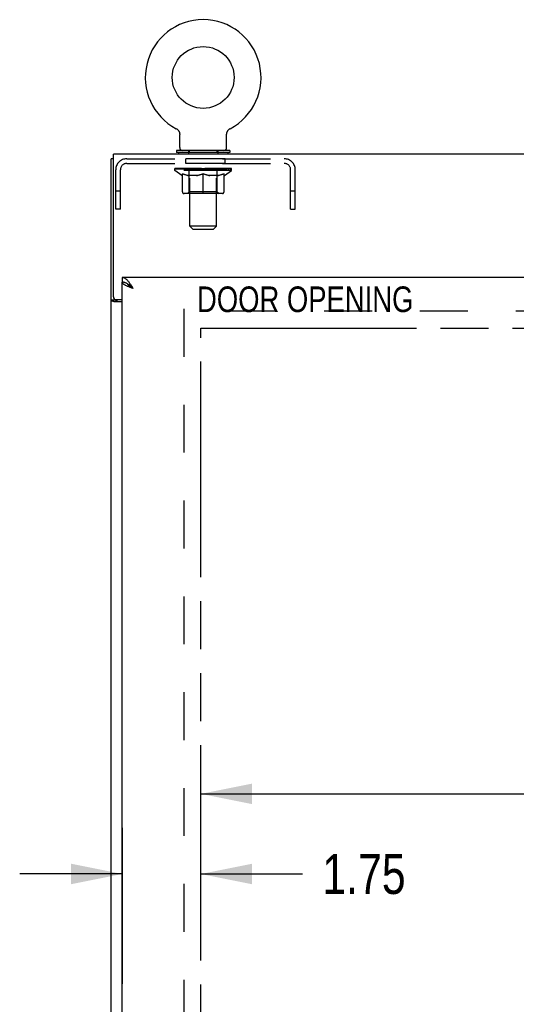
# Model space of a CAD drawing. Header units: inches. Extents: x 0 to 194, y 0 to 126.
# Tile 27 of 48: x 38 to 49, y 74 to 95. Entities that reach past the tile are written whole.
import ezdxf

# ---------------------------------------------------------------- set-up
doc = ezdxf.new("R2010")
doc.units = ezdxf.units.IN
doc.header["$LTSCALE"] = 10.674419
doc.header["$MEASUREMENT"] = 0
doc.linetypes.add('HIDDEN', pattern=[0.2, 0.1, -0.1])
doc.linetypes.add('PHANTOM', pattern=[0.8, 0.45, -0.05, 0.1, -0.05, 0.1, -0.05])
doc.layers.get('0').update_dxf_attribs({"linetype": 'CONTINUOUS'})
for name, color, linetype in [('02___PRT_ALL_AXES', 7, 'CONTINUOUS'), ('AVAILABLE_DOOR_SPACE', 7, 'CONTINUOUS'), ('DEFAULT_2', 8, 'HIDDEN'), ('DIMENSIONS', 7, 'CONTINUOUS')]:
    doc.layers.add(name, color=color, linetype=linetype)
doc.styles.get("Standard").update_dxf_attribs({"font": 'txt', "width": 0.8})
doc.dimstyles.new('DIMSTYLE_3', dxfattribs={"dimtxt": 0.890486, "dimasz": 1.141649, "dimexe": 0.09, "dimexo": 0.07, "dimgap": 0.039, "dimtad": 0, "dimtih": 1, "dimtoh": 1, "dimzin": 4, "dimdsep": 46, "dimtxsty": 'Standard', "dimblk": '_FILLED', "dimblk1": '_FILLED', "dimblk2": '_FILLED', "dimcen": 0.09, "dimadec": 0, "dimazin": 0, "dimtfac": 1, "dimtofl": 0, "dimtmove": 0, "dimatfit": 3, "dimldrblk": '_FILLED', "dimfxl": 1, "dimtolj": 1, "dimtzin": 4, "dimarcsym": 0})

# ---------------------------------------------------------------- blocks, each defined once
blk = doc.blocks.new('_FILLED')
at = {"color": 0, "linetype": 'ByBlock'}
blk.add_solid([(0, 0), (-1, 0.2), (-1, -0.2)], dxfattribs=at)
blk = doc.blocks.new('*D17')
at = {"layer": 'DIMENSIONS', "color": 2, "linetype": 'Continuous'}
for p, q in [((41.761, 78.213), (51.927, 78.213)), ((62.543, 78.213), (56.379, 78.213))]:
    blk.add_line(p, q, dxfattribs=at)
at = {"layer": 'DIMENSIONS', "color": 2, "linetype": 'Continuous', "xscale": 1.1416490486, "yscale": 1.1416490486, "zscale": 1.1416490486, "rotation": 180}
blk.add_blockref('_FILLED', (41.761, 78.213), dxfattribs=at)
at = {"layer": 'DIMENSIONS', "color": 2, "linetype": 'Continuous', "xscale": 1.1416490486, "yscale": 1.1416490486, "zscale": 1.1416490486}
blk.add_blockref('_FILLED', (62.543, 78.213), dxfattribs=at)
at = {"layer": 'DIMENSIONS', "color": 2, "linetype": 'Continuous', "insert": (54.153, 78.659), "char_height": 0.8905, "width": 3.56195, "attachment_point": 2, "line_spacing_factor": 0.9}
blk.add_mtext('20.78', dxfattribs=at)
blk = doc.blocks.new('*D18')
at = {"layer": 'DIMENSIONS', "color": 2, "linetype": 'Continuous'}
for p, q in [((40.011, 77.457), (40.011, 73.985)), ((40.011, 76.429), (37.728, 76.429)), ((41.761, 76.429), (44.022, 76.429))]:
    blk.add_line(p, q, dxfattribs=at)
at = {"layer": 'DIMENSIONS', "color": 2, "linetype": 'Continuous', "xscale": 1.1416490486, "yscale": 1.1416490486, "zscale": 1.1416490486}
blk.add_blockref('_FILLED', (40.011, 76.429), dxfattribs=at)
at = {"layer": 'DIMENSIONS', "color": 2, "linetype": 'Continuous', "xscale": 1.1416490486, "yscale": 1.1416490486, "zscale": 1.1416490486, "rotation": 180}
blk.add_blockref('_FILLED', (41.761, 76.429), dxfattribs=at)
at = {"layer": 'DIMENSIONS', "color": 2, "linetype": 'Continuous', "insert": (44.467, 76.874), "char_height": 0.8905, "width": 2.84956, "attachment_point": 1, "line_spacing_factor": 0.9}
blk.add_mtext('1.75', dxfattribs=at)
blk = doc.blocks.new('*D21')
at = {"layer": 'DIMENSIONS', "color": 2, "linetype": 'Continuous'}
for p, q in [((49.31, 88.59), (49.31, 65.355)), ((49.31, 40.34), (49.31, 62.239))]:
    blk.add_line(p, q, dxfattribs=at)
at = {"layer": 'DIMENSIONS', "color": 2, "linetype": 'Continuous', "xscale": 1.1416490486, "yscale": 1.1416490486, "zscale": 1.1416490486}
for p, rotation in [((49.31, 88.59), 90), ((49.31, 40.34), 270)]:
    blk.add_blockref('_FILLED', p, dxfattribs=dict(at, rotation=rotation))
at = {"layer": 'DIMENSIONS', "color": 2, "linetype": 'Continuous', "insert": (49.31, 64.91), "char_height": 0.8905, "width": 3.56195, "attachment_point": 2, "line_spacing_factor": 0.9}
blk.add_mtext('48.25\\Ptyp.', dxfattribs=at)

msp = doc.modelspace()

# ---------------------------------------------------------------- linework, layer by layer
at = {"color": 7, "linetype": 'Continuous'}
for p, q in [((41.214, 93.031), (41.214, 93.031)), ((41.214, 93.031), (41.218, 93.029)), ((41.215, 93.031), (41.217, 93.03)), ((41.218, 93.029), (41.223, 93.026)), ((41.223, 93.026), (41.227, 93.023)), ((41.227, 93.024), (41.231, 93.02)), ((41.235, 93.017), (41.239, 93.014)), ((41.243, 93.011), (41.247, 93.007)), ((41.251, 93.003), (41.254, 92.999)), ((41.254, 92.999), (41.258, 92.995)), ((41.258, 92.995), (41.261, 92.991)), ((42.366, 92.991), (42.369, 92.995)), ((42.369, 92.995), (42.372, 92.999)), ((42.372, 92.999), (42.376, 93.003)), ((42.376, 93.003), (42.379, 93.007)), ((42.379, 93.007), (42.383, 93.011)), ((42.383, 93.011), (42.387, 93.014)), ((42.387, 93.014), (42.391, 93.017)), ((42.391, 93.017), (42.395, 93.021)), ((42.395, 93.02), (42.4, 93.024)), ((42.4, 93.023), (42.404, 93.026)), ((42.404, 93.026), (42.408, 93.029)), ((42.404, 93.026), (42.405, 93.027)), ((42.408, 93.029), (42.413, 93.031)), ((42.41, 93.03), (42.412, 93.031)), ((41.261, 92.991), (41.264, 92.987)), ((41.264, 92.987), (41.267, 92.983)), ((41.267, 92.983), (41.27, 92.978)), ((41.27, 92.978), (41.272, 92.974)), ((41.272, 92.974), (41.275, 92.969)), ((41.275, 92.969), (41.277, 92.964)), ((41.277, 92.964), (41.279, 92.96)), ((41.279, 92.96), (41.281, 92.955)), ((41.281, 92.955), (41.283, 92.95)), ((41.283, 92.95), (41.284, 92.945)), ((41.284, 92.945), (41.286, 92.94)), ((41.286, 92.94), (41.287, 92.935)), ((41.287, 92.935), (41.288, 92.93)), ((41.288, 92.93), (41.289, 92.924)), ((41.29, 92.612), (41.29, 92.904)), ((42.336, 92.909), (42.337, 92.914)), ((42.336, 92.909), (42.337, 92.914)), ((42.336, 92.904), (42.336, 92.909)), ((42.336, 92.612), (42.336, 92.904)), ((42.337, 92.919), (42.338, 92.924)), ((42.337, 92.914), (42.337, 92.919)), ((42.338, 92.924), (42.339, 92.93)), ((42.339, 92.93), (42.34, 92.935)), ((42.34, 92.935), (42.341, 92.94)), ((42.341, 92.94), (42.342, 92.945)), ((42.342, 92.945), (42.344, 92.95)), ((42.344, 92.95), (42.345, 92.955)), ((42.345, 92.955), (42.347, 92.96)), ((42.347, 92.96), (42.349, 92.964)), ((42.349, 92.964), (42.352, 92.969)), ((42.352, 92.969), (42.354, 92.974)), ((42.354, 92.974), (42.357, 92.978)), ((42.357, 92.978), (42.36, 92.983)), ((42.36, 92.983), (42.363, 92.987)), ((42.362, 92.987), (42.366, 92.991)), ((39.813, 92.361), (39.761, 92.361)), ((41.218, 92.543), (41.218, 92.501)), ((42.408, 92.543), (41.218, 92.543)), ((42.408, 92.501), (41.218, 92.501)), ((41.263, 92.501), (41.263, 92.465)), ((42.363, 92.501), (42.363, 92.465)), ((42.408, 92.543), (42.408, 92.501)), ((40.011, 89.715), (40.011, 89.611)), ((39.865, 89.213), (39.761, 89.213)), ((39.865, 89.213), (39.865, 89.225))]:
    msp.add_line(p, q, dxfattribs=at)
at = {"color": 3, "linetype": 'Continuous'}
for p, q in [((39.761, 32.569), (39.761, 92.361)), ((39.813, 89.284), (39.813, 92.465)), ((87.709, 92.465), (39.813, 92.465)), ((63.668, 89.715), (40.011, 89.715)), ((40.011, 39.319), (40.011, 89.611)), ((40.011, 89.172), (39.831, 89.172)), ((39.873, 89.224), (40.011, 89.224))]:
    msp.add_line(p, q, dxfattribs=at)
at = {"color": 7, "linetype": 'Continuous'}
for points in [[(41.231, 93.021), (41.235, 93.017), (41.239, 93.014)], [(41.239, 93.014), (41.243, 93.011), (41.247, 93.007)], [(41.247, 93.007), (41.251, 93.003), (41.254, 92.999)], [(41.289, 92.924), (41.289, 92.919), (41.29, 92.914)], [(41.289, 92.919), (41.29, 92.914), (41.29, 92.909), (41.29, 92.904)], [(40.116, 89.58), (40.106, 89.586), (40.097, 89.59), (40.087, 89.594), (40.078, 89.598), (40.068, 89.602), (40.059, 89.604), (40.049, 89.607), (40.04, 89.608), (40.03, 89.61), (40.021, 89.611), (40.011, 89.611)], [(40.135, 89.569), (40.125, 89.575), (40.116, 89.58)], [(40.258, 89.468), (40.248, 89.475), (40.238, 89.481), (40.228, 89.488), (40.218, 89.494), (40.208, 89.501), (40.199, 89.507), (40.189, 89.514), (40.181, 89.52), (40.172, 89.527), (40.164, 89.533), (40.157, 89.54), (40.15, 89.546), (40.144, 89.553), (40.138, 89.559), (40.133, 89.565), (40.128, 89.572), (40.127, 89.574)], [(40.258, 89.468), (40.248, 89.477), (40.239, 89.485), (40.229, 89.494), (40.22, 89.502), (40.21, 89.511), (40.201, 89.519), (40.191, 89.527), (40.182, 89.535), (40.172, 89.542), (40.163, 89.549), (40.154, 89.556), (40.144, 89.563), (40.135, 89.569)], [(39.881, 89.198), (39.879, 89.199), (39.876, 89.2), (39.874, 89.202), (39.872, 89.203), (39.87, 89.204), (39.869, 89.206), (39.867, 89.207), (39.866, 89.209), (39.866, 89.21), (39.865, 89.212), (39.865, 89.213)], [(39.906, 89.172), (39.906, 89.174), (39.905, 89.176), (39.905, 89.178), (39.904, 89.18), (39.904, 89.181), (39.903, 89.183), (39.902, 89.185), (39.9, 89.186), (39.898, 89.188), (39.897, 89.189), (39.895, 89.191), (39.893, 89.192), (39.891, 89.193), (39.888, 89.194), (39.886, 89.195), (39.881, 89.198)]]:
    msp.add_lwpolyline(points, dxfattribs=at)
at = {"color": 3, "linetype": 'Continuous'}
for points in [[(40.163, 89.608), (40.154, 89.62), (40.144, 89.632), (40.135, 89.643), (40.125, 89.653), (40.116, 89.662), (40.106, 89.671), (40.097, 89.679), (40.087, 89.687), (40.078, 89.693), (40.068, 89.699), (40.059, 89.704), (40.049, 89.708), (40.04, 89.711), (40.03, 89.713), (40.021, 89.714), (40.011, 89.715)], [(40.118, 89.523), (40.106, 89.529), (40.094, 89.534), (40.083, 89.54), (40.073, 89.545), (40.064, 89.55), (40.055, 89.556), (40.047, 89.561), (40.04, 89.567), (40.033, 89.572), (40.027, 89.578), (40.022, 89.583), (40.018, 89.589), (40.015, 89.594), (40.013, 89.6), (40.012, 89.605), (40.011, 89.611)], [(40.258, 89.468), (40.228, 89.479), (40.213, 89.485), (40.199, 89.49), (40.184, 89.496), (40.17, 89.501), (40.157, 89.507), (40.143, 89.512), (40.13, 89.518), (40.118, 89.523)], [(40.258, 89.468), (40.248, 89.483), (40.239, 89.498), (40.229, 89.513), (40.22, 89.527), (40.21, 89.542), (40.201, 89.556), (40.191, 89.569), (40.182, 89.583), (40.172, 89.596), (40.163, 89.608)], [(39.796, 89.187), (39.792, 89.188), (39.789, 89.19), (39.785, 89.191), (39.782, 89.192), (39.779, 89.194), (39.776, 89.195), (39.774, 89.196), (39.771, 89.198), (39.769, 89.199), (39.767, 89.201), (39.766, 89.203), (39.764, 89.204), (39.763, 89.206), (39.762, 89.207), (39.762, 89.209), (39.761, 89.211), (39.761, 89.213)], [(39.831, 89.172), (39.829, 89.174), (39.827, 89.175), (39.824, 89.177), (39.822, 89.178), (39.818, 89.179), (39.815, 89.181), (39.811, 89.182), (39.807, 89.183), (39.796, 89.187)]]:
    msp.add_lwpolyline(points, dxfattribs=at)
at = {"color": 7, "linetype": 'Continuous'}
msp.add_circle((41.813, 94.171), 0.688, dxfattribs=at)
for centre, radius, start, end in [((41.813, 94.171), 1.288, 297.7005, 242.2995), ((41.359, 92.612), 0.069, 180, 270), ((42.267, 92.612), 0.069, 270, 360)]:
    msp.add_arc(centre, radius, start, end, dxfattribs=at)
at = {"color": 3, "linetype": 'Continuous'}
msp.add_arc((39.873, 89.284), 0.06, 180, 270, dxfattribs=at)
at = {"layer": '02___PRT_ALL_AXES', "color": 8, "linetype": 'HIDDEN'}
for p, q in [((41.428, 92.257), (41.428, 92.361)), ((42.303, 92.361), (41.428, 92.361)), ((42.303, 92.257), (42.303, 92.361)), ((42.303, 92.257), (41.428, 92.257))]:
    msp.add_line(p, q, dxfattribs=at)
at = {"layer": 'AVAILABLE_DOOR_SPACE', "color": 4, "linetype": 'PHANTOM'}
for p, q in [((41.761, 40.34), (41.761, 88.59)), ((41.761, 88.59), (62.543, 88.59))]:
    msp.add_line(p, q, dxfattribs=at)
at = {"layer": 'DEFAULT_2', "color": 8, "linetype": 'HIDDEN'}
for p, q in [((41.213, 93.032), (41.214, 93.031)), ((41.221, 93.027), (41.223, 93.026)), ((42.413, 93.031), (42.413, 93.032)), ((40.112, 92.361), (43.619, 92.361)), ((41.488, 92.543), (41.488, 92.465)), ((41.513, 90.862), (41.513, 92.508)), ((42.113, 90.862), (42.113, 92.508)), ((42.138, 92.543), (42.138, 92.465)), ((40.112, 92.257), (43.619, 92.257)), ((41.18, 92.096), (41.18, 92.143)), ((41.19, 92.136), (41.19, 92.143)), ((41.198, 92.133), (41.198, 92.136)), ((41.198, 92.133), (42.428, 92.133)), ((41.207, 92.133), (41.207, 92.136)), ((41.208, 92.133), (41.208, 92.136)), ((41.218, 92.136), (41.218, 92.143)), ((41.234, 92.133), (41.234, 92.136)), ((41.236, 92.133), (41.236, 92.136)), ((41.265, 92.136), (41.265, 92.143)), ((41.279, 92.133), (41.279, 92.136)), ((41.282, 92.133), (41.282, 92.136)), ((41.486, 92.136), (41.285, 92.136)), ((41.328, 92.136), (41.328, 92.143)), ((41.33, 92.133), (41.33, 92.136)), ((41.33, 92.133), (41.33, 92.136)), ((41.333, 92.133), (41.333, 92.136)), ((41.34, 92.133), (41.34, 92.136)), ((41.34, 92.133), (41.34, 92.136)), ((41.344, 92.133), (41.344, 92.136)), ((41.347, 92.133), (41.347, 92.137)), ((41.352, 92.133), (41.352, 92.136)), ((41.366, 92.133), (41.366, 92.136)), ((41.384, 92.133), (41.384, 92.139)), ((41.384, 92.133), (41.384, 92.136)), ((41.405, 92.133), (41.405, 92.136)), ((41.405, 92.133), (41.405, 92.136)), ((41.406, 92.136), (41.406, 92.143)), ((41.416, 92.133), (41.416, 92.136)), ((41.42, 92.133), (41.42, 92.136)), ((41.429, 92.133), (41.429, 92.136)), ((41.441, 92.133), (41.441, 92.14)), ((41.456, 92.133), (41.456, 92.136)), ((41.459, 92.133), (41.459, 92.136)), ((41.486, 92.133), (41.486, 92.136)), ((41.553, 92.136), (41.491, 92.136)), ((41.497, 92.136), (41.497, 92.143)), ((41.503, 92.133), (41.503, 92.136)), ((41.508, 92.133), (41.508, 92.136)), ((41.514, 92.133), (41.514, 92.141)), ((41.518, 92.133), (41.518, 92.136)), ((41.529, 92.133), (41.529, 92.136)), ((41.553, 92.133), (41.553, 92.136)), ((41.628, 92.136), (41.569, 92.136)), ((41.589, 92.133), (41.589, 92.136)), ((41.597, 92.136), (41.597, 92.143)), ((41.6, 92.133), (41.6, 92.136)), ((41.603, 92.133), (41.603, 92.142)), ((41.605, 92.133), (41.605, 92.136)), ((41.613, 92.133), (41.613, 92.136)), ((41.628, 92.133), (41.628, 92.136)), ((41.709, 92.136), (41.654, 92.136)), ((41.667, 92.133), (41.667, 92.136)), ((41.699, 92.136), (41.813, 92.143)), ((41.703, 92.136), (41.703, 92.143)), ((41.704, 92.143), (41.703, 92.143)), ((41.704, 92.136), (41.704, 92.143)), ((41.704, 92.133), (41.704, 92.136)), ((41.708, 92.133), (41.708, 92.136)), ((41.709, 92.133), (41.709, 92.136)), ((41.709, 92.133), (41.709, 92.136)), ((41.792, 92.136), (41.744, 92.136)), ((41.75, 92.133), (41.75, 92.136)), ((41.792, 92.133), (41.792, 92.136)), ((41.811, 92.136), (41.811, 92.136)), ((41.811, 92.133), (41.811, 92.136)), ((41.811, 92.133), (41.811, 92.136)), ((41.813, 92.136), (41.813, 92.143)), ((41.816, 92.133), (41.816, 92.136)), ((41.816, 92.133), (41.816, 92.136)), ((41.816, 92.136), (41.816, 92.136)), ((41.818, 92.136), (41.882, 92.136)), ((41.834, 92.133), (41.834, 92.136)), ((41.85, 92.136), (41.85, 92.141)), ((41.85, 92.141), (41.928, 92.136)), ((41.871, 92.136), (41.871, 92.139)), ((41.877, 92.133), (41.877, 92.136)), ((41.917, 92.133), (41.917, 92.136)), ((41.918, 92.133), (41.918, 92.136)), ((41.918, 92.136), (41.972, 92.136)), ((41.919, 92.133), (41.919, 92.136)), ((41.923, 92.136), (41.923, 92.143)), ((41.923, 92.136), (41.923, 92.143)), ((41.923, 92.143), (41.923, 92.143)), ((41.923, 92.133), (41.923, 92.136)), ((41.959, 92.133), (41.959, 92.136)), ((41.998, 92.133), (41.998, 92.136)), ((41.998, 92.136), (42.057, 92.136)), ((42.014, 92.133), (42.014, 92.136)), ((42.021, 92.133), (42.021, 92.136)), ((42.024, 92.133), (42.024, 92.142)), ((42.026, 92.133), (42.026, 92.136)), ((42.03, 92.136), (42.03, 92.143)), ((42.037, 92.133), (42.037, 92.136)), ((42.073, 92.133), (42.073, 92.136)), ((42.073, 92.136), (42.135, 92.136)), ((42.097, 92.133), (42.097, 92.136)), ((42.108, 92.133), (42.108, 92.136)), ((42.112, 92.133), (42.112, 92.141)), ((42.118, 92.133), (42.118, 92.136)), ((42.123, 92.133), (42.123, 92.136)), ((42.13, 92.136), (42.13, 92.143)), ((42.14, 92.133), (42.14, 92.136)), ((42.14, 92.136), (42.342, 92.136)), ((42.167, 92.133), (42.167, 92.136)), ((42.17, 92.133), (42.17, 92.136)), ((42.186, 92.133), (42.186, 92.14)), ((42.197, 92.133), (42.197, 92.136)), ((42.207, 92.133), (42.207, 92.136)), ((42.211, 92.133), (42.211, 92.136)), ((42.22, 92.136), (42.22, 92.143)), ((42.222, 92.133), (42.222, 92.136)), ((42.222, 92.133), (42.222, 92.136)), ((42.242, 92.133), (42.242, 92.139)), ((42.243, 92.133), (42.243, 92.136)), ((42.261, 92.133), (42.261, 92.136)), ((42.275, 92.133), (42.275, 92.136)), ((42.279, 92.133), (42.279, 92.137)), ((42.283, 92.133), (42.283, 92.136)), ((42.286, 92.133), (42.286, 92.136)), ((42.286, 92.133), (42.286, 92.136)), ((42.293, 92.133), (42.293, 92.136)), ((42.296, 92.133), (42.296, 92.136)), ((42.297, 92.133), (42.297, 92.136)), ((42.298, 92.136), (42.298, 92.143)), ((42.345, 92.133), (42.345, 92.136)), ((42.347, 92.133), (42.347, 92.136)), ((42.362, 92.136), (42.362, 92.143)), ((42.39, 92.133), (42.39, 92.136)), ((42.392, 92.133), (42.392, 92.136)), ((42.408, 92.136), (42.408, 92.143)), ((42.418, 92.133), (42.418, 92.136)), ((42.419, 92.133), (42.419, 92.136)), ((42.428, 92.133), (42.428, 92.136)), ((42.437, 92.136), (42.437, 92.143)), ((42.447, 92.096), (42.447, 92.143)), ((39.865, 91.236), (39.865, 92.114)), ((39.969, 91.236), (39.969, 92.114)), ((41.339, 91.985), (41.18, 92.096)), ((42.447, 92.096), (41.18, 92.096)), ((41.339, 91.985), (41.35, 91.985)), ((41.35, 91.622), (41.35, 92.028)), ((41.672, 91.985), (41.492, 91.985)), ((41.501, 91.624), (41.501, 92.093)), ((41.813, 91.584), (41.813, 92.028)), ((42.134, 91.985), (41.955, 91.985)), ((42.126, 91.624), (42.126, 92.093)), ((42.277, 91.622), (42.277, 92.028)), ((42.277, 91.985), (42.287, 91.985)), ((42.287, 91.985), (42.447, 92.096)), ((43.761, 91.236), (43.761, 92.114)), ((43.865, 91.236), (43.865, 92.114)), ((39.969, 91.641), (39.865, 91.641)), ((42.24, 91.584), (41.387, 91.584)), ((41.501, 91.624), (41.461, 91.584)), ((42.126, 91.624), (41.501, 91.624)), ((42.126, 91.624), (42.166, 91.584)), ((43.865, 91.641), (43.761, 91.641)), ((39.969, 91.236), (39.865, 91.236)), ((43.761, 91.236), (43.865, 91.236)), ((41.582, 90.793), (41.513, 90.862)), ((42.113, 90.862), (41.513, 90.862)), ((42.044, 90.793), (42.113, 90.862)), ((41.582, 90.793), (42.044, 90.793)), ((41.386, 89.017), (41.386, 39.913)), ((86.136, 88.965), (41.386, 88.965))]:
    msp.add_line(p, q, dxfattribs=at)
for points in [[(41.35, 92.028), (41.376, 92.018), (41.401, 92.009), (41.426, 92.001), (41.451, 91.995), (41.475, 91.989), (41.5, 91.985)], [(41.492, 91.985), (41.469, 91.989), (41.445, 91.995), (41.422, 92.001), (41.398, 92.009), (41.374, 92.018), (41.35, 92.027)], [(41.662, 91.985), (41.687, 91.989), (41.712, 91.995), (41.737, 92.002), (41.762, 92.009), (41.788, 92.018), (41.813, 92.028)], [(41.813, 92.027), (41.789, 92.017), (41.765, 92.009), (41.742, 92.001), (41.718, 91.995), (41.695, 91.989), (41.672, 91.985)], [(41.813, 92.028), (41.839, 92.018), (41.865, 92.009), (41.89, 92.001), (41.915, 91.995), (41.94, 91.989), (41.964, 91.985)], [(41.955, 91.985), (41.931, 91.989), (41.908, 91.995), (41.885, 92.001), (41.861, 92.009), (41.837, 92.017), (41.813, 92.027)], [(42.127, 91.985), (42.152, 91.989), (42.176, 91.995), (42.201, 92.001), (42.226, 92.009), (42.251, 92.018), (42.277, 92.028)], [(42.277, 92.027), (42.252, 92.017), (42.228, 92.009), (42.204, 92.001), (42.181, 91.995), (42.158, 91.989), (42.134, 91.985)]]:
    msp.add_lwpolyline(points, dxfattribs=at)
for centre, radius, start, end in [((40.112, 92.114), 0.246, 90, 180), ((41.479, 92.508), 0.0345, 0, 90), ((42.148, 92.508), 0.0345, 90, 180), ((43.619, 92.114), 0.246, 0, 90), ((40.112, 92.114), 0.142, 90, 180), ((41.461, 92.093), 0.0398, 0, 90), ((42.166, 92.093), 0.0398, 90, 180), ((43.619, 92.114), 0.142, 0, 90), ((41.387, 91.622), 0.0371, 180, 270), ((42.24, 91.622), 0.0371, 270, 360)]:
    msp.add_arc(centre, radius, start, end, dxfattribs=at)
for centre, major_axis, ratio, start_param, end_param in [((41.813, 92.143), (0.633, 0.007), 0.05963, 2.96643, 3.140963), ((41.16, 92.131), (0.198, 0), 0.060556, 0.430652, 1.470503), ((41.813, 92.143), (0.633, 0), 0.060556, 3.141593, 3.316126), ((41.16, 92.124), (0.198, 0.002), 0.05963, 1.376596, 1.469874), ((41.813, 92.143), (0.633, 0.013), 0.05688, 2.791345, 2.965878), ((41.136, 92.131), (0.198, 0.002), 0.05963, 0.25549, 1.295341), ((41.204, 92.131), (0.198, -0.002), 0.05963, 0.605815, 1.645666), ((41.813, 92.143), (0.633, -0.007), 0.05963, -2.96643, -2.791898), ((41.204, 92.124), (0.198, 0), 0.060556, 1.551758, 1.645036), ((41.136, 92.124), (0.198, 0.004), 0.05688, 1.20151, 1.294789), ((41.206, 92.126), (0.164, 0.002), 0.05963, 1.065228, 1.614276), ((41.186, 92.126), (0.164, 0.003), 0.05688, 0.890143, 1.43919), ((41.244, 92.126), (0.164, 0), 0.060556, 1.240391, 1.789438), ((41.813, 92.143), (0.633, 0.019), 0.052395, 2.616403, 2.790936), ((41.132, 92.131), (0.198, 0.004), 0.05688, 0.080405, 1.120256), ((41.267, 92.131), (0.198, -0.004), 0.05688, 0.7809, 1.820751), ((41.813, 92.143), (0.633, -0.013), 0.05688, -2.791345, -2.616812), ((41.267, 92.124), (0.198, -0.002), 0.05963, 1.72692, 1.820198), ((41.132, 92.124), (0.198, 0.006), 0.052395, 1.026568, 1.119847), ((41.185, 92.126), (0.164, 0.005), 0.052395, 0.715201, 1.264248), ((41.299, 92.126), (0.164, -0.002), 0.05963, 1.415553, 1.9646), ((41.813, 92.143), (0.633, 0.025), 0.046319, 2.441654, 2.616187), ((41.346, 92.131), (0.198, -0.006), 0.052395, 0.955842, 1.995693), ((41.149, 92.131), (0.198, 0.006), 0.052395, -0.094537, 0.945314), ((41.813, 92.143), (0.633, -0.019), 0.052395, -2.616403, -2.44187), ((41.346, 92.124), (0.198, -0.004), 0.05688, 1.902006, 1.995284), ((41.149, 92.124), (0.198, 0.008), 0.046319, 0.851819, 0.945098), ((41.204, 92.126), (0.164, 0.006), 0.046319, 0.540452, 1.089499), ((41.37, 92.126), (0.164, -0.003), 0.05688, 1.590638, 2.139686), ((41.813, 92.143), (0.633, 0.029), 0.038841, 2.267123, 2.441656), ((41.44, 92.131), (0.198, -0.008), 0.046319, 1.130591, 2.170442), ((41.186, 92.131), (0.198, 0.008), 0.046319, -0.269286, 0.770565), ((41.813, 92.143), (0.633, -0.025), 0.046319, -2.441654, -2.267121), ((41.44, 92.124), (0.198, -0.006), 0.052395, 2.076947, 2.170226), ((41.186, 92.124), (0.198, 0.009), 0.038841, 0.677289, 0.770567), ((41.24, 92.126), (0.164, 0.008), 0.038841, 0.365921, 0.914969), ((41.455, 92.126), (0.164, -0.005), 0.052395, 1.76558, 2.314627), ((41.813, 92.143), (0.633, 0.033), 0.030195, 2.09281, 2.267343), ((41.544, 92.131), (0.198, -0.009), 0.038841, 1.305122, 2.344973), ((41.242, 92.131), (0.198, 0.009), 0.038841, -0.443817, 0.596034), ((41.813, 92.143), (0.633, -0.029), 0.038841, -2.267123, -2.092591), ((41.544, 92.124), (0.198, -0.008), 0.046319, 2.251696, 2.344975), ((41.242, 92.124), (0.198, 0.01), 0.030195, 0.502975, 0.596254), ((41.295, 92.126), (0.164, 0.009), 0.030195, 0.191608, 0.740655), ((41.55, 92.126), (0.164, -0.006), 0.046319, 1.940329, 2.489376), ((41.316, 92.131), (0.198, 0.01), 0.030195, -0.61813, 0.421721), ((41.813, 92.143), (0.633, 0.036), 0.020645, 1.918687, 2.09322), ((41.657, 92.131), (0.198, -0.01), 0.030195, 1.479435, 2.519286), ((41.813, 92.143), (0.633, -0.033), 0.030195, -2.09281, -1.918277), ((41.657, 92.124), (0.198, -0.009), 0.038841, 2.426227, 2.519505), ((41.316, 92.124), (0.198, 0.011), 0.020645, 0.328852, 0.422131), ((41.365, 92.126), (0.164, 0.009), 0.020645, 0.017485, 0.566532), ((41.654, 92.126), (0.164, -0.008), 0.038841, 2.11486, 2.663907), ((41.405, 92.131), (0.198, 0.011), 0.020645, -0.792253, 0.247598), ((41.813, 92.143), (0.633, 0.038), 0.010478, 1.744704, 1.919237), ((41.775, 92.131), (0.198, -0.011), 0.020645, 1.653558, 2.693409), ((41.813, 92.143), (0.633, -0.036), 0.020645, -1.918687, -1.744154), ((41.775, 92.124), (0.198, -0.01), 0.030195, 2.60054, 2.693819), ((41.405, 92.124), (0.198, 0.012), 0.010478, 0.154869, 0.248148), ((41.449, 92.126), (0.164, 0.01), 0.010478, 6.126688, 6.675735), ((41.762, 92.126), (0.164, -0.009), 0.030195, 2.289173, 2.83822), ((41.506, 92.131), (0.198, 0.012), 0.010478, -0.966236, -0.000846), ((41.894, 92.131), (0.198, -0.012), 0.010478, 1.827541, 2.867392), ((41.813, 92.143), (0.633, -0.038), 0.010478, -1.744704, -1.563007), ((41.894, 92.124), (0.198, -0.011), 0.020645, 2.774664, 2.867942), ((41.872, 92.126), (0.164, -0.009), 0.020645, 2.463296, 3.012344), ((41.733, 92.131), (0.198, 0.012), 0.010478, 0.274201, 1.314052), ((41.646, 92.126), (0.164, 0.01), 0.010478, -0.000483, 0.504314), ((41.616, 92.124), (0.198, 0.012), 0.010478, 0.099668, 0.192946), ((41.813, 92.143), (0.633, 0.038), 0.010478, -1.571421, -1.396888), ((41.98, 92.126), (0.164, -0.01), 0.010478, 2.637279, 3.14189), ((42.01, 92.124), (0.198, -0.012), 0.010478, 2.74231, 2.948646), ((41.851, 92.131), (0.198, 0.011), 0.020645, 0.448184, 1.488034), ((41.755, 92.126), (0.164, 0.009), 0.020645, 0.129249, 0.678296), ((41.733, 92.124), (0.198, 0.011), 0.020645, 0.273651, 0.366929), ((41.813, 92.143), (0.633, 0.036), 0.020645, -1.397439, -1.222906), ((42.121, 92.131), (0.198, -0.012), 0.010478, -3.140747, -2.175357), ((41.813, 92.143), (0.633, -0.038), 0.010478, 1.222355, 1.396888), ((41.969, 92.131), (0.198, 0.01), 0.030195, 0.622307, 1.662158), ((41.864, 92.126), (0.164, 0.009), 0.030195, 0.303372, 0.852419), ((42.178, 92.126), (0.164, -0.01), 0.010478, 2.749043, 3.29809), ((42.222, 92.131), (0.198, -0.011), 0.020645, 2.893995, 3.933846), ((41.851, 92.124), (0.198, 0.01), 0.030195, 0.447774, 0.541052), ((42.222, 92.124), (0.198, -0.012), 0.010478, 2.893445, 2.986723), ((41.813, 92.143), (0.633, 0.033), 0.030195, -1.223315, -1.048783), ((41.813, 92.143), (0.633, -0.036), 0.020645, 1.048373, 1.222906), ((42.082, 92.131), (0.198, 0.009), 0.038841, 0.79662, 1.836471), ((41.973, 92.126), (0.164, 0.008), 0.038841, 0.477686, 1.026733), ((42.262, 92.126), (0.164, -0.009), 0.020645, 2.57506, 3.124108), ((42.311, 92.131), (0.198, -0.01), 0.030195, 2.719872, 3.759723), ((42.187, 92.131), (0.198, 0.008), 0.046319, 0.971151, 2.011002), ((41.969, 92.124), (0.198, 0.009), 0.038841, 0.622087, 0.715366), ((42.311, 92.124), (0.198, -0.011), 0.020645, 2.719462, 2.812741), ((41.813, 92.143), (0.633, 0.029), 0.038841, -1.049002, -0.874469), ((41.813, 92.143), (0.633, -0.033), 0.030195, 0.87425, 1.048783), ((42.076, 92.126), (0.164, 0.006), 0.046319, 0.652216, 1.201263), ((42.28, 92.131), (0.198, 0.006), 0.052395, 1.1459, 2.185751), ((42.332, 92.126), (0.164, -0.009), 0.030195, 2.400937, 2.949985), ((42.384, 92.131), (0.198, -0.009), 0.038841, 2.545558, 3.585409), ((42.172, 92.126), (0.164, 0.005), 0.052395, 0.826965, 1.376012), ((42.082, 92.124), (0.198, 0.008), 0.046319, 0.796618, 0.889896), ((42.384, 92.124), (0.198, -0.01), 0.030195, 2.545339, 2.638617), ((42.36, 92.131), (0.198, 0.004), 0.05688, 1.320842, 2.360692), ((41.813, 92.143), (0.633, 0.025), 0.046319, -0.874471, -0.699939), ((41.813, 92.143), (0.633, -0.029), 0.038841, 0.699936, 0.874469), ((42.44, 92.131), (0.198, -0.008), 0.046319, 2.371028, 3.410879), ((42.386, 92.126), (0.164, -0.008), 0.038841, 2.226624, 2.775671), ((42.422, 92.131), (0.198, 0.002), 0.05963, 1.495927, 2.535778), ((42.256, 92.126), (0.164, 0.003), 0.05688, 1.001907, 1.550954), ((42.477, 92.131), (0.198, -0.006), 0.052395, 2.196279, 3.23613), ((42.423, 92.126), (0.164, -0.006), 0.046319, 2.052093, 2.601141), ((42.187, 92.124), (0.198, 0.006), 0.052395, 0.971367, 1.064645), ((42.466, 92.131), (0.198, 0), 0.060556, 1.671089, 2.71094), ((42.44, 92.124), (0.198, -0.009), 0.038841, 2.371026, 2.464304), ((42.494, 92.131), (0.198, -0.004), 0.05688, 2.021337, 3.061188), ((41.813, 92.143), (0.633, 0.019), 0.052395, -0.699723, -0.52519), ((41.813, 92.143), (0.633, -0.025), 0.046319, 0.525406, 0.699939), ((42.491, 92.131), (0.198, -0.002), 0.05963, 1.846251, 2.886102), ((42.327, 92.126), (0.164, 0.002), 0.05963, 1.176993, 1.72604), ((42.441, 92.126), (0.164, -0.005), 0.052395, 1.877344, 2.426392), ((42.383, 92.126), (0.164, 0), 0.060556, 1.352155, 1.901202), ((42.441, 92.126), (0.164, -0.003), 0.05688, 1.702402, 2.25145), ((42.421, 92.126), (0.164, -0.002), 0.05963, 1.527317, 2.076364), ((42.28, 92.124), (0.198, 0.004), 0.05688, 1.146309, 1.239587), ((42.477, 92.124), (0.198, -0.008), 0.046319, 2.196495, 2.289773), ((41.813, 92.143), (0.633, 0.013), 0.05688, -0.524781, -0.350248), ((41.813, 92.143), (0.633, -0.019), 0.052395, 0.350657, 0.52519), ((42.36, 92.124), (0.198, 0.002), 0.05963, 1.321394, 1.414673), ((42.494, 92.124), (0.198, -0.006), 0.052395, 2.021746, 2.115024), ((41.813, 92.143), (0.633, 0.007), 0.05963, -0.349695, -0.175162), ((41.813, 92.143), (0.633, -0.013), 0.05688, 0.175715, 0.350248), ((42.422, 92.124), (0.198, 0), 0.060556, 1.496556, 1.589835), ((42.491, 92.124), (0.198, -0.004), 0.05688, 1.846804, 1.940083), ((42.466, 92.124), (0.198, -0.002), 0.05963, 1.671719, 1.764997), ((41.813, 92.143), (0.633, 0), 0.060556, -0.174533, 0), ((41.813, 92.143), (0.633, -0.007), 0.05963, 0.000629, 0.175162)]:
    msp.add_ellipse(centre, major_axis=major_axis, ratio=ratio, start_param=start_param, end_param=end_param, dxfattribs=at)

# ---------------------------------------------------------------- texts
at = {"layer": 'DIMENSIONS', "color": 2, "linetype": 'Continuous', "insert": (44.085, 89.516), "char_height": 0.57082, "width": 5.47992, "attachment_point": 2, "line_spacing_factor": 0.9}
msp.add_mtext('DOOR OPENING', dxfattribs=at)

# ---------------------------------------------------------------- dimensions: what is measured, and where the dimension line sits
at = {"layer": 'DIMENSIONS', "color": 2, "linetype": 'Continuous'}
dim = msp.add_linear_dim(base=(40.011, 76.429), p1=(41.761, 88.59), p2=(40.011, 73.915), angle=180, dimstyle='DIMSTYLE_3', dxfattribs=at)
dim.commit()
dim.dimension.update_dxf_attribs({"geometry": '*D18', "text_midpoint": (45.892, 76.429), "dimtype": 160})
dim = msp.add_linear_dim(base=(62.543, 78.213), p1=(41.761, 88.59), p2=(62.543, 88.59), dimstyle='DIMSTYLE_3', dxfattribs=at)
dim.commit()
dim.dimension.update_dxf_attribs({"geometry": '*D17', "text_midpoint": (54.153, 78.213), "dimtype": 160})
dim = msp.add_linear_dim(base=(49.31, 40.34), p1=(62.543, 88.59), p2=(62.543, 40.34), angle=270, text='<>\\Ptyp.', dimstyle='DIMSTYLE_3', dxfattribs=at)
dim.commit()
dim.dimension.update_dxf_attribs({"geometry": '*D21', "text_midpoint": (49.31, 63.797), "dimtype": 160})

doc.saveas('drawing.dxf')
